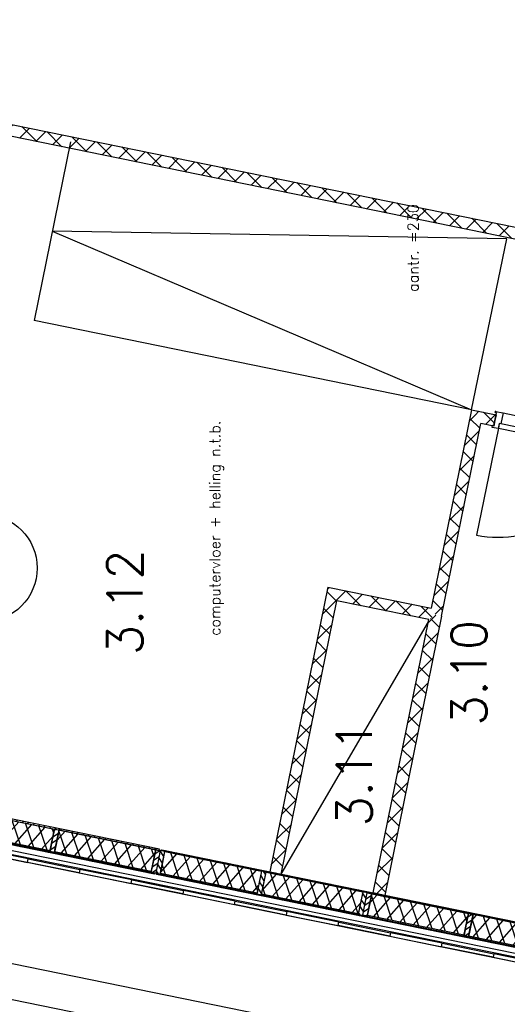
# Model space of a CAD drawing. Extents: x -161991 to 132574, y -998 to 324384.
# Tile 18 of 50: x 27443 to 31599, y 59494 to 67881. Entities that reach past the tile are written whole.
import ezdxf

# ---------------------------------------------------------------- set-up
doc = ezdxf.new("R2010")
doc.units = 0
doc.header["$LTSCALE"] = 50
doc.header["$MEASUREMENT"] = 0
doc.header["$PDSIZE"] = -1
doc.layers.get('0').update_dxf_attribs({"linetype": 'CONTINUOUS'})
for name, color, linetype in [('A--A21--_F-23-', 10, 'CONTINUOUS'), ('A--A22--_F123-', 9, 'CONTINUOUS'), ('A--A25--_F-2--', 9, 'CONTINUOUS'), ('A--A42--_F-23-', 9, 'CONTINUOUS'), ('A--L21--', 3, 'CONTINUOUS'), ('A--L21--_F-2--', 7, 'CONTINUOUS'), ('A--L22--', 7, 'CONTINUOUS'), ('A--L22--_F-2--', 7, 'CONTINUOUS'), ('A--L22A2_BINNENWAND', 2, 'CONTINUOUS'), ('A--L25--', 7, 'CONTINUOUS'), ('A--L25--_F-23-', 7, 'CONTINUOUS'), ('A--L27A1_DAKEN', 1, 'CONTINUOUS'), ('A--L32--', 7, 'CONTINUOUS'), ('A--L32--_F123-', 1, 'CONTINUOUS'), ('A--L32--_F123-DRAAIR', 7, 'CONTINUOUS'), ('A--L42--', 7, 'CONTINUOUS'), ('A--L42--_F-23-', 7, 'CONTINUOUS'), ('A--T$1A-_F123-', 1, 'CONTINUOUS'), ('A--T$1A-_F123NR', 4, 'CONTINUOUS'), ('HELLINGBANEN_TRAPPEN', 1, 'CONTINUOUS'), ('TEKST_KOZIJNMERK', 2, 'CONTINUOUS'), ('X--LR---_CP', 7, 'CONTINUOUS')]:
    doc.layers.add(name, color=color, linetype=linetype)
doc.layers.add('bruto vloeroppervlak', color=3, linetype='CONTINUOUS', plot=False)
doc.styles.add('ALFA-0_25', font='ROMANS')
doc.styles.add('B-01', font='SIMPLEX.SHX', dxfattribs={"width": 0.8, "height": 4.5})
doc.styles.add('HIEMSTRA', font='romans.shx')
pattern_1 = [(45, (-31333.57, -64499.55), (-84.85281, 84.85281), []), (135, (-31333.57, -64499.55), (-84.85281, -84.85281), [])]
pattern_2 = [(45, (-30107.47, -62989.46), (-84.85281, 84.85281), []), (135, (-30107.47, -62989.46), (-84.85281, -84.85281), [])]

# ---------------------------------------------------------------- blocks, each defined once
blk = doc.blocks.new('*U53')
at = {"layer": 'A--A22--_F123-'}
h = blk.add_hatch(dxfattribs=at)
h.set_pattern_fill('ALFAKRS', color=256, scale=120, style=0, pattern_type=2)
h.set_pattern_definition([(45, (-30989.37, -62809.81), (-84.85281, 84.85281), []), (135, (-30989.37, -62809.81), (-84.85281, -84.85281), [])])
h.paths.add_polyline_path([(0, 0), (49, -10), (-435.3, -2387.3), (-484.3, -2377.3), (-533.3, -2367.3), (-59, -39)])
at = {"layer": 'A--L22--_F-2--', "color": 2, "linetype": 'Continuous'}
for points in [[(-484.3, -2377.3), (-533.3, -2367.3), (-59, -39), (-59, -39)], [(49, -10), (49, -10), (-435.3, -2387.3), (-484.3, -2377.3)]]:
    blk.add_lwpolyline(points, dxfattribs=at)
blk = doc.blocks.new('*U60')
at = {"layer": 'A--A22--_F123-'}
h = blk.add_hatch(dxfattribs=at)
h.set_pattern_fill('ALFAKRS', color=256, scale=120, style=0, pattern_type=2)
h.set_pattern_definition([(45, (-31812.28, -66033.22), (-84.85281, 84.85281), []), (135, (-31812.28, -66033.22), (-84.85281, -84.85281), [])])
h.paths.add_polyline_path([(0, 0), (-10, -49), (-5534.5, 1076.4), (-5524.5, 1125.4), (-5514.6, 1174.4), (10, 49)])
at = {"layer": 'A--L22--_F-2--', "color": 2, "linetype": 'Continuous'}
for points in [[(-5524.5, 1125.4), (-5514.6, 1174.4), (10, 49), (0, 0)], [(0, 0), (-10, -49), (-5534.5, 1076.4), (-5524.5, 1125.4)]]:
    blk.add_lwpolyline(points, dxfattribs=at)
blk = doc.blocks.new('*U72')
at = {"layer": 'A--A22--_F123-'}
h = blk.add_hatch(dxfattribs=at)
h.set_pattern_fill('ALFAKRS', color=256, scale=120, style=0, pattern_type=2)
h.set_pattern_definition(pattern_1)
h.paths.add_polyline_path([(0, 0), (-39, 59), (169.7, 16.5), (159.7, -32.5), (149.7, -81.5), (39, -59)])
at = {"layer": 'A--L22--_F-2--', "color": 2, "linetype": 'Continuous'}
for points in [[(-39, 59), (-39, 59), (169.7, 16.5), (159.7, -32.5)], [(159.7, -32.5), (149.7, -81.5), (39, -59), (39, -59)]]:
    blk.add_lwpolyline(points, dxfattribs=at)
blk = doc.blocks.new('*U98')
at = {"layer": 'A--A22--_F123-'}
h = blk.add_hatch(dxfattribs=at)
h.set_pattern_fill('ALFAKRS', color=256, scale=120, style=0, pattern_type=2)
h.set_pattern_definition(pattern_2)
h.paths.add_polyline_path([(0, 0), (-39, 59), (-532.9, -2365.7), (-483.9, -2375.6), (-434.9, -2385.6), (39, -59)])
at = {"layer": 'A--L22--_F-2--', "color": 2, "linetype": 'Continuous'}
for points in [[(-39, 59), (-39, 59), (-532.9, -2365.7), (-483.9, -2375.6)], [(-483.9, -2375.6), (-434.9, -2385.6), (39, -59), (39, -59)]]:
    blk.add_lwpolyline(points, dxfattribs=at)
blk = doc.blocks.new('*U99')
at = {"layer": 'A--A22--_F123-'}
h = blk.add_hatch(dxfattribs=at)
h.set_pattern_fill('ALFAKRS', color=256, scale=120, style=0, pattern_type=2)
h.set_pattern_definition(pattern_2)
h.paths.add_polyline_path([(0, 0), (-39, 59), (842.9, -120.7), (881.9, -179.6), (822.9, -218.7), (39, -59)])
at = {"layer": 'A--L22--_F-2--', "color": 2, "linetype": 'Continuous'}
for points in [[(-39, 59), (-39, 59), (842.9, -120.7), (842.9, -120.7)], [(822.9, -218.7), (822.9, -218.7), (39, -59), (39, -59)]]:
    blk.add_lwpolyline(points, dxfattribs=at)
blk = doc.blocks.new('*U100')
at = {"layer": 'A--A22--_F123-'}
h = blk.add_hatch(dxfattribs=at)
h.set_pattern_fill('ALFAKRS', color=256, scale=120, style=0, pattern_type=2)
h.set_pattern_definition(pattern_1)
h.paths.add_polyline_path([(0, 0), (-39, 59), (-383.2, -1630.8), (-344.2, -1689.7), (-295.2, -1699.7), (39, -59)])
at = {"layer": 'A--L22--_F-2--', "color": 2, "linetype": 'Continuous'}
for points in [[(-39, 59), (-39, 59), (-383.2, -1630.8), (-383.2, -1630.8)], [(-295.2, -1699.7), (-295.2, -1699.7), (39, -59), (39, -59)]]:
    blk.add_lwpolyline(points, dxfattribs=at)
blk = doc.blocks.new('NH40_196')
at = {"layer": 'A--A25--_F-2--'}
h = blk.add_hatch(dxfattribs=at)
h.set_pattern_fill('ALFALINE', color=256, scale=40, style=0, pattern_type=2)
h.set_pattern_definition([(45, (-6, 0), (-28.284, 28.284), [])])
h.paths.add_polyline_path([(0, 0), (0, 196), (40, 196), (40, 0)])
at = {"layer": 'A--L25--_F-23-', "color": 2, "linetype": 'Continuous'}
blk.add_lwpolyline([(0, 0), (0, 196), (40, 196), (40, 0)], close=True, dxfattribs=at)
at = {"layer": 'X--LR---_CP'}
for p in [(0, 0), (0, 0), (40, 0)]:
    blk.add_point(p, dxfattribs=at)
blk = doc.blocks.new('*U380')
at = {"layer": 'A--A42--_F-23-'}
h = blk.add_hatch(dxfattribs=at)
h.set_pattern_fill('ALFALINE', color=256, scale=40, style=0, pattern_type=2)
h.set_pattern_definition([(45, (-32717.692, -59768.29), (-28.284271, 28.284271), [])])
h.paths.add_polyline_path([(0, 0), (3.9, -5.9), (-4107.5, 831.5), (-4106.5, 836.4), (-4105.5, 841.3), (-3.9, 5.9)])
at = {"layer": 'A--L42--_F-23-', "color": 2, "linetype": 'Continuous'}
for points in [[(-4106.5, 836.4), (-4105.5, 841.3), (-3.9, 5.9), (-3.9, 5.9)], [(3.9, -5.9), (3.9, -5.9), (-4107.5, 831.5), (-4106.5, 836.4)]]:
    blk.add_lwpolyline(points, dxfattribs=at)
blk = doc.blocks.new('*U381')
at = {"layer": 'A--A42--_F-23-'}
h = blk.add_hatch(dxfattribs=at)
h.set_pattern_fill('ALFALINE', color=256, scale=40, style=0, pattern_type=2)
h.set_pattern_definition([(45, (-32557.036, -60011.24), (-28.284271, 28.284271), [])])
h.paths.add_polyline_path([(0, 0), (3.9, -5.9), (-3905.6, 790.4), (-3904.6, 795.3), (-3903.6, 800.2), (-3.9, 5.9)])
at = {"layer": 'A--L42--_F-23-', "color": 2, "linetype": 'Continuous'}
for points in [[(3.9, -5.9), (3.9, -5.9), (-3905.6, 790.4), (-3904.6, 795.3)], [(-3904.6, 795.3), (-3903.6, 800.2), (-3.9, 5.9), (-3.9, 5.9)]]:
    blk.add_lwpolyline(points, dxfattribs=at)
blk = doc.blocks.new('*U382')
at = {"layer": 'A--A21--_F-23-'}
h = blk.add_hatch(dxfattribs=at)
h.set_pattern_fill('ALFAISO', color=256, scale=100, angle=348.49009, style=0, pattern_type=2)
h.set_pattern_definition([(48.49, (-9.98, -48.99), (-74.884, 66.275), []), (108.49, (-9.98, -48.99), (-94.838, -31.714), [])])
h.paths.add_polyline_path([(0, 0), (19, 93.1), (842.1, -74.5), (823.1, -167.6), (804.2, -260.7), (-19, -93.1)])
at = {"layer": 'A--L21--_F-2--', "color": 2, "linetype": 'Continuous'}
for points in [[(0, 0), (19, 93.1), (842.1, -74.5), (823.1, -167.6)], [(0, 0), (19, 93.1), (842.1, -74.5), (823.1, -167.6)], [(823.1, -167.6), (804.2, -260.7), (-19, -93.1), (0, 0)], [(823.1, -167.6), (804.2, -260.7), (-19, -93.1), (0, 0)]]:
    blk.add_lwpolyline(points, dxfattribs=at)
blk = doc.blocks.new('*U383')
at = {"layer": 'A--A21--_F-23-'}
h = blk.add_hatch(dxfattribs=at)
h.set_pattern_fill('ALFAISO', color=256, scale=100, angle=168.49, style=0, pattern_type=2)
h.set_pattern_definition([(228.49, (9.98, 48.99), (74.884, -66.275), []), (288.49, (9.98, 48.99), (94.838, 31.714), [])])
h.paths.add_polyline_path([(0, 0), (-19, -93.1), (-842.1, 74.5), (-823.1, 167.6), (-804.1, 260.7), (19, 93.1)])
at = {"layer": 'A--L21--_F-2--', "color": 2, "linetype": 'Continuous'}
for points in [[(-823.1, 167.6), (-804.1, 260.7), (19, 93.1), (0, 0)], [(-823.1, 167.6), (-804.1, 260.7), (19, 93.1), (0, 0)], [(0, 0), (-19, -93.1), (-842.1, 74.5), (-823.1, 167.6)], [(0, 0), (-19, -93.1), (-842.1, 74.5), (-823.1, 167.6)]]:
    blk.add_lwpolyline(points, dxfattribs=at)
blk = doc.blocks.new('*U384')
at = {"layer": 'A--A42--_F-23-'}
h = blk.add_hatch(dxfattribs=at)
h.set_pattern_fill('ALFALINE', color=256, scale=40, style=0, pattern_type=2)
h.set_pattern_definition([(45, (-25077.46, -61324.745), (-28.284271, 28.284271), [])])
h.paths.add_polyline_path([(0, 0), (1, 4.9), (3515.4, -711.2), (3514.4, -716.1), (3513.4, -721), (-1, -4.9)])
at = {"layer": 'A--L42--_F-23-', "color": 2, "linetype": 'Continuous'}
for points in [[(1, 4.9), (1, 4.9), (3515.4, -711.2), (3514.4, -716.1)], [(3514.4, -716.1), (3513.4, -721), (-1, -4.9), (-1, -4.9)]]:
    blk.add_lwpolyline(points, dxfattribs=at)
blk = doc.blocks.new('*U385')
at = {"layer": 'A--A42--_F-23-'}
h = blk.add_hatch(dxfattribs=at)
h.set_pattern_fill('ALFALINE', color=256, scale=40, style=0, pattern_type=2)
h.set_pattern_definition([(45, (-24800.153, -61591.423), (-28.284271, 28.284271), [])])
h.paths.add_polyline_path([(0, 0), (-5.9, -3.9), (3831.7, -785.8), (3832.7, -780.9), (3833.7, -776), (5.9, 3.9)])
at = {"layer": 'A--L42--_F-23-', "color": 2, "linetype": 'Continuous'}
for points in [[(3832.7, -780.9), (3833.7, -776), (5.9, 3.9), (5.9, 3.9)], [(-5.9, -3.9), (-5.9, -3.9), (3831.7, -785.8), (3832.7, -780.9)]]:
    blk.add_lwpolyline(points, dxfattribs=at)
blk = doc.blocks.new('*U386')
at = {"layer": 'A--A21--_F-23-'}
h = blk.add_hatch(dxfattribs=at)
h.set_pattern_fill('ALFAISO', color=256, scale=100, angle=168.48249, style=0, pattern_type=2)
h.set_pattern_definition([(228.482, (9.98, 48.99), (74.875, -66.285), []), (288.482, (9.98, 48.99), (94.842, 31.701), [])])
h.paths.add_polyline_path([(0, 0), (-19, -93.1), (-842.1, 74.6), (-823.1, 167.7), (-804.1, 260.8), (19, 93.1)])
at = {"layer": 'A--L21--_F-2--', "color": 2, "linetype": 'Continuous'}
for points in [[(-823.1, 167.7), (-804.1, 260.8), (19, 93.1), (0, 0)], [(-823.1, 167.7), (-804.1, 260.8), (19, 93.1), (0, 0)], [(0, 0), (-19, -93.1), (-842.1, 74.6), (-823.1, 167.7)], [(0, 0), (-19, -93.1), (-842.1, 74.6), (-823.1, 167.7)]]:
    blk.add_lwpolyline(points, dxfattribs=at)
blk = doc.blocks.new('*U388')
at = {"layer": 'A--A21--_F-23-'}
h = blk.add_hatch(dxfattribs=at)
h.set_pattern_fill('ALFAISO', color=256, scale=100, angle=348.48255, style=0, pattern_type=2)
h.set_pattern_definition([(48.483, (-9.98, -48.99), (-74.875, 66.285), []), (108.483, (-9.98, -48.99), (-94.842, -31.702), [])])
h.paths.add_polyline_path([(0, 0), (19, 93.1), (842, -74.6), (823.1, -167.7), (804.1, -260.8), (-19, -93.1)])
at = {"layer": 'A--L21--_F-2--', "color": 2, "linetype": 'Continuous'}
for points in [[(0, 0), (19, 93.1), (842, -74.6), (823.1, -167.7)], [(0, 0), (19, 93.1), (842, -74.6), (823.1, -167.7)], [(823.1, -167.7), (804.1, -260.8), (-19, -93.1), (0, 0)], [(823.1, -167.7), (804.1, -260.8), (-19, -93.1), (0, 0)]]:
    blk.add_lwpolyline(points, dxfattribs=at)
blk = doc.blocks.new('*U567')
at = {"layer": 'A--A21--_F-23-'}
h = blk.add_hatch(dxfattribs=at)
h.set_pattern_fill('ALFAISO', color=256, scale=100, angle=168.48249, style=0, pattern_type=2)
h.set_pattern_definition([(228.482, (9.98, 48.99), (74.875, -66.285), []), (288.482, (9.98, 48.99), (94.842, 31.701), [])])
h.paths.add_polyline_path([(0, 0), (-19, -93.1), (-842.1, 74.6), (-823.1, 167.7), (-804.1, 260.8), (19, 93.1)])
at = {"layer": 'A--L21--_F-2--', "color": 2, "linetype": 'Continuous'}
for points in [[(-823.1, 167.7), (-804.1, 260.8), (19, 93.1), (0, 0)], [(-823.1, 167.7), (-804.1, 260.8), (19, 93.1), (0, 0)], [(0, 0), (-19, -93.1), (-842.1, 74.6), (-823.1, 167.7)], [(0, 0), (-19, -93.1), (-842.1, 74.6), (-823.1, 167.7)]]:
    blk.add_lwpolyline(points, dxfattribs=at)
blk = doc.blocks.new('*U568')
at = {"layer": 'A--A21--_F-23-'}
h = blk.add_hatch(dxfattribs=at)
h.set_pattern_fill('ALFAISO', color=256, scale=100, angle=348.48258, style=0, pattern_type=2)
h.set_pattern_definition([(48.483, (-9.98, -48.99), (-74.875, 66.285), []), (108.483, (-9.98, -48.99), (-94.842, -31.702), [])])
h.paths.add_polyline_path([(0, 0), (19, 93.1), (842.1, -74.6), (823.1, -167.7), (804.1, -260.8), (-19, -93.1)])
at = {"layer": 'A--L21--_F-2--', "color": 2, "linetype": 'Continuous'}
for points in [[(0, 0), (19, 93.1), (842.1, -74.6), (823.1, -167.7)], [(0, 0), (19, 93.1), (842.1, -74.6), (823.1, -167.7)], [(823.1, -167.7), (804.1, -260.8), (-19, -93.1), (0, 0)], [(823.1, -167.7), (804.1, -260.8), (-19, -93.1), (0, 0)]]:
    blk.add_lwpolyline(points, dxfattribs=at)
blk = doc.blocks.new('dr_930type4')
at = {"layer": 'A--L32--_F123-', "color": 1}
for p, q in [((67, 0), (1307, 0)), ((1038, -139), (1322, -139)), ((1057, -93.8), (1307, -93.8))]:
    blk.add_line(p, q, dxfattribs=at)
at = {"layer": 'A--L32--_F123-'}
for points in [[(0, -9), (0, 0), (67, 0), (67, -93.8), (52, -93.8), (52, -139), (0, -139), (0, -121), (12, -121), (12, -9), (0, -9)], [(969, 0), (1055, 0), (1057, 0), (1057, -93.8), (1057, -93.8), (1040, -93.8), (1040, -137), (1038, -139), (986, -139), (984, -137), (984, -93.8), (969, -93.8), (967, -93.8), (967, 0)], [(1374, -9), (1374, 0), (1307, 0), (1307, -93.8), (1322, -93.8), (1322, -139), (1374, -139), (1374, -121), (1362, -121), (1362, -9), (1374, -9)], [(54, -95.6), (54, -135.6), (980.1, -135.6), (977.1, -95.6), (54, -95.6)]]:
    blk.add_lwpolyline(points, close=True, dxfattribs=at)
blk.add_point((1374, 0), dxfattribs=at)
blk.add_point((1374, 0), dxfattribs=at)
at = {"layer": 'A--L32--_F123-DRAAIR', "color": 1}
blk.add_lwpolyline([(54, -135.6), (54, -1065.6, 0.414214), (973, -135.8)], format="xyb", dxfattribs=at)
at = {"layer": 'X--LR---_CP', "color": 1, "linetype": 'Continuous'}
blk.add_point((0, 0), dxfattribs=at)
at = {"layer": 'X--LR---_CP', "color": 1}
blk.add_point((982, 0), dxfattribs=at)

msp = doc.modelspace()

# ---------------------------------------------------------------- linework, layer by layer
msp.add_line((29672.5, 60603.8), (30926.4, 62751.1))
at = {"layer": 'A--L21--'}
for points in [[(27069.5, 60793.4), (27510.5, 60703.6), (27516.5, 60733), (27075.5, 60822.8)], [(27951.4, 60613.8), (27510.5, 60703.6), (27516.5, 60733), (27957.4, 60643.2)], [(27951.4, 60613.8), (28392.4, 60524), (28398.4, 60553.4), (27957.4, 60643.2)], [(28833.3, 60434.2), (28392.4, 60524), (28398.4, 60553.4), (28839.3, 60463.6)], [(28833.3, 60434.2), (29274.3, 60344.3), (29280.3, 60373.7), (28839.3, 60463.6)], [(29715.2, 60254.5), (29274.3, 60344.3), (29280.3, 60373.7), (29721.2, 60283.9)], [(29715.2, 60254.5), (30156.1, 60164.6), (30162.1, 60194), (29721.2, 60283.9)], [(30597.1, 60074.8), (30156.1, 60164.6), (30162.1, 60194), (30603.1, 60104.2)], [(30597.1, 60074.8), (31038, 59985), (31044, 60014.4), (30603.1, 60104.2)], [(31479, 59895.1), (31038, 59985), (31044, 60014.4), (31485, 59924.5)], [(31479, 59895.1), (31919.9, 59805.3), (31925.9, 59834.7), (31485, 59924.5)]]:
    msp.add_lwpolyline(points, close=True, dxfattribs=at)
at = {"layer": 'A--L22A2_BINNENWAND', "color": 2, "linetype": 'Continuous'}
for p, q in [((24496.8, 61390.5), (32757.5, 59708.2)), ((24459.1, 61365.5), (32782.5, 59670.4))]:
    msp.add_line(p, q, dxfattribs=at)
at = {"layer": 'A--L27A1_DAKEN'}
for p, q in [((24333.5, 60462.4), (38786.9, 57518.2)), ((24273.9, 60168.3), (38751.9, 57219.2))]:
    msp.add_line(p, q, dxfattribs=at)
at = {"layer": 'A--T$1A-_F123-'}
for p in [(27876, 66841.2), (31294.6, 64558.5)]:
    msp.add_line(p, (27565.7, 65318.1), dxfattribs=at)
at = {"layer": 'bruto vloeroppervlak'}
msp.add_lwpolyline([(31595.3, 96600.2), (24417.9, 61366.1), (24443.7, 61328.4), (32782.2, 59629.6), (32820.7, 59654.2), (33773.9, 64337.7), (33771.8, 64347.2), (38858.3, 65471.4), (38858.3, 65980.4), (37015, 65581.3), (37012, 73407.7), (41634.8, 73407.9), (41670.8, 73443.9), (41671.1, 94553.7), (41646.9, 94585.8), (31633.1, 96625.7), (31595.3, 96600.2)], close=True, dxfattribs=at)
at = {"layer": 'HELLINGBANEN_TRAPPEN', "linetype": 'Continuous'}
msp.add_line((31293.7, 64558.7), (31594.4, 66014.4), dxfattribs=at)
at = {"layer": 'HELLINGBANEN_TRAPPEN'}
msp.add_lwpolyline([(31594.4, 66014.4), (27720.9, 66079.6), (31294.1, 64556.4)], dxfattribs=at)
msp.add_circle((27136.3, 63210.1), 456.2, dxfattribs=at)

# ---------------------------------------------------------------- block references
at = {"layer": 'A--L21--', "linetype": 'Continuous'}
for name, p in [('*U100', (31333.6, 64499.6)), ('*U72', (31333.6, 64499.6)), ('*U98', (30107.5, 62989.5)), ('*U99', (30107.5, 62989.5)), ('*U53', (30989.4, 62809.8)), ('*U386', (27721.2, 60894.2)), ('*U388', (27760.4, 60886.2)), ('*U383', (29485, 60534.9)), ('*U382', (29524.2, 60526.9)), ('*U567', (31248.8, 60175.6)), ('*U568', (31288, 60167.7))]:
    msp.add_blockref(name, p, dxfattribs=at)
at = {"layer": 'A--L22--'}
msp.add_blockref('*U60', (31812.3, 66033.2), dxfattribs=at)
at = {"layer": 'A--L25--'}
for p, rotation in [((27779.4, 60979.3), 168.4825806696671), ((28641.6, 60803.6), 168.4825806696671), ((30444.6, 60436.5), 168.4899999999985), ((31306.9, 60260.7), 168.4825806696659)]:
    msp.add_blockref('NH40_196', p, dxfattribs=dict(at, rotation=rotation))
at = {"layer": 'A--L25--', "xscale": -1, "rotation": 168.49}
for p in [(28641.6, 60803.6), (29503.9, 60628), (30366.2, 60452.4)]:
    msp.add_blockref('NH40_196', p, dxfattribs=at)
at = {"layer": 'A--L32--', "linetype": 'Continuous', "rotation": 348.4862903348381}
msp.add_blockref('dr_930type4', (31496.8, 64544.6), dxfattribs=at)
at = {"layer": 'A--L42--'}
for name, p in [('*U385', (24800.2, 61591.4)), ('*U384', (25077.5, 61324.7)), ('*U381', (32557, 60011.2)), ('*U380', (32717.7, 59768.3))]:
    msp.add_blockref(name, p, dxfattribs=at)

# ---------------------------------------------------------------- texts
at = {"layer": 'A--T$1A-_F123NR', "style": 'ALFA-0_25'}
for s, p in [('3.12', (28489.3, 62468.5)), ('3.10', (31422, 61868.2)), ('3.11', (30444.2, 61009.2))]:
    msp.add_text(s, height=300, rotation=90, dxfattribs=at).set_placement(p)
at = {"layer": 'TEKST_KOZIJNMERK'}
for s, rotation, style, p in [('aantr. =230', 90.07785, 'HIEMSTRA', (30841.7, 65561.9)), ('computervloer + helling n.t.b.', 90, 'B-01', (29151.9, 62633.6))]:
    msp.add_text(s, height=90, rotation=rotation, dxfattribs=dict(at, style=style)).set_placement(p)

doc.saveas('drawing.dxf')
